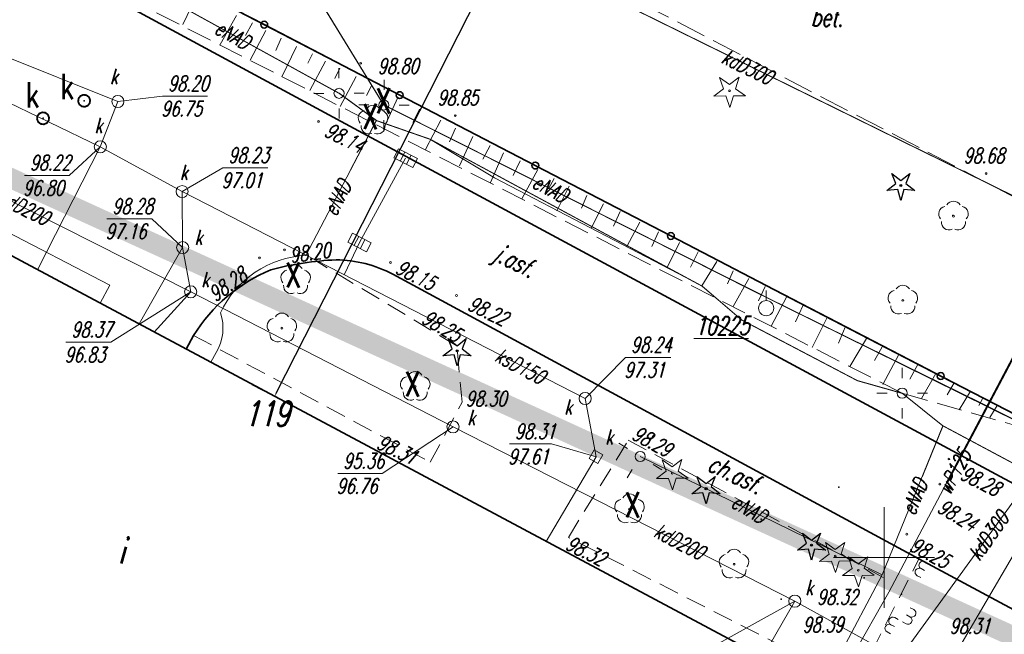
# Model space of a CAD drawing. Header units: metres. Extents: x 7501691 to 7504871, y 5814048 to 5814963.
# Tile 37 of 89: x 7503157 to 7503206, y 5814446 to 5814477. Entities that reach past the tile are written whole.
import ezdxf
from ezdxf.enums import TextEntityAlignment as Align

# ---------------------------------------------------------------- set-up
doc = ezdxf.new("R2010")
doc.units = ezdxf.units.M
doc.header["$MEASUREMENT"] = 0
for name, pattern in [('1', [0]), ('11', [3, 2.5, -0.5]), ('BUD', [0]), ('KOC', [1.5, 1, -0.5]), ('KOJ', [0]), ('KOU', [2, 1.5, -0.5]), ('PRZER1-1', [1, 0.5, -0.5]), ('UEB', [0]), ('UPE', [0]), ('UPK', [0]), ('UPW', [0]), ('WSD', [1.75, 1.25, -0.5]), ('WSQ', [1.75, 1.25, -0.5])]:
    doc.linetypes.add(name, pattern=pattern)
doc.layers.get('0').update_dxf_attribs({"linetype": 'CONTINUOUS'})
doc.layers.get('Defpoints').update_dxf_attribs({"linetype": 'CONTINUOUS'})
for name, color, linetype in [('0_TXT', 7, 'CONTINUOUS'), ('0_XREF_MAPA', 7, 'CONTINUOUS'), ('pomiar_18_12_2024', 7, 'CONTINUOUS')]:
    doc.layers.add(name, color=color, linetype=linetype)
for name, color, linetype, lineweight in [('1_ view 1', 7, 'CONTINUOUS', 15), ('EADTD_T_0', 7, 'CONTINUOUS', 20), ('EBUOA_T_1', 7, 'CONTINUOUS', 20), ('EBUPP_L_1', 7, 'BUD', 35), ('KRZYZE_L_0', 7, '1', 18), ('MG_KANALIZACJA', 251, 'CONTINUOUS', 13), ('SDROK_T_0', 7, 'CONTINUOUS', 18), ('SDROK_T_1', 7, 'CONTINUOUS', 18), ('SDRPK_L_0', 7, 'KOJ', 35), ('SDRPK_L_1', 7, '11', 15), ('SDRPK_L_2', 7, 'KOC', 18), ('SDRPK_L_5', 7, '11', 18), ('SZNPS_T_0', 7, 'CONTINUOUS', 18), ('SZNPS_T_3', 7, 'CONTINUOUS', 18), ('SZOPO_L_0', 7, 'CONTINUOUS', 35), ('SZOPO_L_5', 3, 'CONTINUOUS', 18), ('SZZPZ_T_0', 3, 'CONTINUOUS', 18), ('UEEOO_T_0', 1, 'CONTINUOUS', 15), ('UEEPA_T_3', 1, 'CONTINUOUS', 18), ('UEEPON_L_1', 1, 'UEB', 15), ('UKKOA_T_0', 3, 'CONTINUOUS', 15), ('UKKOA_T_2', 34, 'CONTINUOUS', 15), ('UKKOC_T_0', 3, 'CONTINUOUS', 15), ('UKKOC_T_2', 34, 'CONTINUOUS', 15), ('UKKOO_T_0', 3, 'CONTINUOUS', 15), ('UKKOO_T_2', 34, 'CONTINUOUS', 15), ('UKKPA_T_1', 7, 'CONTINUOUS', 18), ('UKKPA_T_5', 7, 'CONTINUOUS', 18), ('UKKPOD_L_1', 3, 'UPK', 18), ('UKKPOR_L_1', 34, 'UPK', 18), ('UWWOO_T_0', 150, 'CONTINUOUS', 15), ('UWWPO_L_0', 150, 'UPW', 15), ('WUKOS_T_1', 7, 'CONTINUOUS', 15), ('WUKPS_L_6', 7, 'WSQ', 18), ('WWRPH_T_0', 7, 'CONTINUOUS', 15), ('WWRPH_T_1', 7, 'CONTINUOUS', 18)]:
    doc.layers.add(name, color=color, linetype=linetype, lineweight=lineweight)
doc.styles.add('ARIAL', font='arial.ttf', dxfattribs={"width": 0.8})
doc.styles.get("Standard").update_dxf_attribs({"font": 'Simplex.SHX', "width": 0.75})
doc.styles.add('STYL_ARIAL', font='simplex', dxfattribs={"width": 0.75, "oblique": 0.1})
doc.linetypes.add('FENCELINE1', pattern='A,6.35,-2.54,[133,ltypeshp.shx,S=2.54,R=0,X=-2.54,Y=0],-2.54,25.4', length=36.83)
doc.dimstyles.get("Standard").update_dxf_attribs({"dimtxt": 1, "dimasz": 1, "dimexe": 1, "dimexo": 1, "dimgap": 1, "dimtad": 1, "dimtxsty": 'Standard', "dimcen": 2.5, "dimadec": 0, "dimazin": 0, "dimtfac": 1, "dimtmove": 0, "dimatfit": 3, "dimfxl": 1, "dimarcsym": 0})
picture_1 = doc.add_image_def('image1.jpg', size_in_pixel=(4786, 2752))

# ---------------------------------------------------------------- blocks, each defined once
blk = doc.blocks.new('OSM')
at = {"linetype": 'Continuous'}
blk.add_line((0, 0.375), (0, 0.875), dxfattribs=at)
blk.add_circle((0, 0), 0.375, dxfattribs=at)
blk = doc.blocks.new('DLI')
at = {"color": 8, "linetype": 'Continuous', "lineweight": 5}
blk.add_circle((0, 0), 0.045, dxfattribs=at)
for centre, start, end in [((0, 0.375), 30.1401, 149.8599), ((-0.357, 0.116), 102.1445, 221.86), ((0.357, 0.116), 318.14, 77.8555), ((-0.22, -0.303), 174.1482, 293.8542), ((0.22, -0.303), 246.1458, 5.8518)]:
    blk.add_arc(centre, 0.375, start, end, dxfattribs=at)
blk = doc.blocks.new('DIG')
at = {"color": 8, "linetype": 'Continuous', "lineweight": 5}
for p, q in [((-0.3012, 0.09375), (-0.4937, 0.6621)), ((-0.4937, 0.6621), (-0.0039, 0.31545)), ((-0.0039, 0.31545), (0.4771, 0.67415)), ((0.4771, 0.67415), (0.2988, 0.1012)), ((-0.78225, -0.26495), (-0.3012, 0.09375)), ((0.2988, 0.1012), (0.7886, -0.24545)), ((-0.18225, -0.2575), (-0.78225, -0.26495)), ((0.01025, -0.82585), (-0.18225, -0.2575)), ((0.1886, -0.2529), (0.01025, -0.82585)), ((0.7886, -0.24545), (0.1886, -0.2529))]:
    blk.add_line(p, q, dxfattribs=at)
blk.add_circle((0, 0), 0.045, dxfattribs=at)
blk = doc.blocks.new('SLS')
at = {"linetype": 'Continuous'}
blk.add_circle((0, 0), 0.25, dxfattribs=at)
blk = doc.blocks.new('LAT')
at = {"linetype": 'Continuous'}
for p, q in [((0, 0.75), (0, 1.25)), ((-1.25, 0), (-0.75, 0)), ((0.75, 0), (1.25, 0)), ((0, -0.75), (0, -1.25))]:
    blk.add_line(p, q, dxfattribs=at)
blk = doc.blocks.new('WLZ')
at = {"linetype": 'Continuous'}
blk.add_circle((0, 0), 0.3, dxfattribs=at)
blk = doc.blocks.new('KRA')
at = {"linetype": 'Continuous'}
for p, q in [((-0.525, -0.25), (-0.525, 0.25)), ((-0.525, 0.25), (0.525, 0.25)), ((-0.175, -0.25), (-0.175, 0.25)), ((0.175, -0.25), (0.175, 0.25)), ((0.525, 0.25), (0.525, -0.25)), ((0.525, -0.25), (-0.525, -0.25))]:
    blk.add_line(p, q, dxfattribs=at)
blk = doc.blocks.new('WLM')
at = {"linetype": 'Continuous'}
for p, q in [((0.25, 0.25), (-0.25, 0.25)), ((-0.25, 0.25), (-0.25, -0.25)), ((0.25, -0.25), (0.25, 0.25)), ((-0.25, -0.25), (0.25, -0.25))]:
    blk.add_line(p, q, dxfattribs=at)
blk = doc.blocks.new('WSP')
at = {"linetype": 'Continuous'}
blk.add_circle((0, 0), 0.045, dxfattribs=at)
blk = doc.blocks.new('fdsfdsgdgfd')
at = {"layer": 'EBUPP_L_1', "color": 8, "linetype": 'BUD'}
blk.add_line((-52.386, 28.099), (-100.752, 53.956), dxfattribs=at)
at = {"layer": 'KRZYZE_L_0', "color": 8, "linetype": '1'}
for p, q in [((-46.36, 30.53), (-46.36, 35.53)), ((-48.86, 33.03), (-43.86, 33.03))]:
    blk.add_line(p, q, dxfattribs=at)
at = {"layer": 'SDRPK_L_0', "color": 8, "linetype": 'KOJ'}
for p, q in [((-107.478, 73.178), (-73.052, 54.549)), ((-73.052, 54.549), (-40.829, 37.173)), ((-70.717, 47.093), (-44.633, 32.971)), ((-80.583, 44.051), (-80.948, 43.369)), ((-40.829, 37.173), (-21.041, 26.406)), ((-44.633, 32.971), (-27.791, 23.889))]:
    blk.add_line(p, q, dxfattribs=at)
for centre, radius, start, end in [((-72.838, 32.473), 15.344, 92.549, 104.794), ((-73.579, 41.677), 6.125, 62.1446, 89.4554), ((-73.554, 39.669), 8.284, 112.7437, 148.0594)]:
    blk.add_arc(centre, radius, start, end, dxfattribs=at)
at = {"layer": 'SDRPK_L_1', "color": 8, "linetype": 'KOU'}
blk.add_line((-74.345, 68.834), (-37.415, 49.619), dxfattribs=at)
at = {"layer": 'SDRPK_L_2', "color": 8, "linetype": 'KOC'}
for p, q in [((-67.534, 43.54), (-74.492, 47.728)), ((-80.583, 44.051), (-68.855, 37.762)), ((-67.276, 40.74), (-67.534, 43.54)), ((-68.855, 37.762), (-67.276, 40.74)), ((-62.009, 34.033), (-59.038, 38.852)), ((-59.038, 38.852), (-46.399, 32.046))]:
    blk.add_line(p, q, dxfattribs=at)
at = {"layer": 'SDRPK_L_5', "color": 8, "linetype": 'KOC'}
for p, q in [((-51.238, 28.544), (-62.009, 34.033)), ((-59.84, 2.92), (-44.633, 32.971))]:
    blk.add_line(p, q, dxfattribs=at)
at = {"layer": 'SZOPO_L_0', "color": 8}
for p, q in [((-83.74, 62.93), (-77.086, 59.469)), ((-77.086, 59.469), (-70.367, 55.974)), ((-70.367, 55.974), (-63.648, 52.48)), ((-63.648, 52.48), (-56.929, 48.985)), ((-56.929, 48.985), (-50.21, 45.49)), ((-50.21, 45.49), (-43.552, 42.038)), ((-43.552, 42.038), (-37.465, 38.881))]:
    blk.add_line(p, q, dxfattribs=at)
for centre in [(-77.086, 59.469), (-70.367, 55.974), (-63.648, 52.48), (-56.929, 48.985), (-43.552, 42.038)]:
    blk.add_circle(centre, 0.17, dxfattribs=at)
at = {"layer": 'SZOPO_L_5', "color": 8}
for p, q in [((-44.16, 32.74), (-44.336, 32.834)), ((-44.349, 32.387), (-44.526, 32.482)), ((-44.539, 32.035), (-44.715, 32.13)), ((-45.066, 30.546), (-44.89, 30.451)), ((-45.656, 29.955), (-45.831, 30.051)), ((-45.445, 29.841), (-45.268, 29.746)), ((-45.255, 30.193), (-45.079, 30.099)), ((-46.039, 29.253), (-46.214, 29.349)), ((-45.847, 29.604), (-46.023, 29.7))]:
    blk.add_line(p, q, dxfattribs=at)
for centre, start, end in [((-44.431, 32.658), 61.7596, 241.7596), ((-44.62, 32.306), 61.7596, 241.7596), ((-44.985, 30.275), 241.7596, 61.7596), ((-45.927, 29.875), 61.4013, 241.3964), ((-45.174, 29.923), 241.7596, 61.7596), ((-46.119, 29.524), 61.3988, 241.3988)]:
    blk.add_arc(centre, 0.2, start, end, dxfattribs=at)
at = {"layer": 'UEEPON_L_1', "color": 8, "linetype": 'UPE'}
for p, q in [((-71.15, 55.483), (-78.477, 67.444)), ((-80.796, 60.156), (-73.376, 56.063)), ((-104.405, 56.751), (-84.743, 46.546)), ((-73.376, 56.063), (-71.526, 54.713)), ((-71.15, 55.483), (-62.907, 51.339)), ((-71.526, 54.713), (-75.019, 48.02)), ((-71.526, 54.713), (-68.845, 53.778)), ((-68.845, 53.778), (-65.665, 51.866)), ((-65.665, 51.866), (-55.397, 46.506)), ((-62.907, 51.339), (-52.868, 46.27)), ((-85.213, 45.649), (-84.743, 46.546)), ((-55.397, 46.506), (-53.422, 44.823)), ((-52.868, 46.27), (-41.603, 40.722)), ((-53.422, 44.823), (-47.686, 41.81)), ((-79.466, 43.198), (-79.736, 42.72)), ((-47.686, 41.81), (-45.462, 41.187)), ((-43.44, 39.567), (-45.462, 41.187)), ((-41.603, 40.722), (-38.963, 39.393)), ((-46.449, 32.171), (-43.44, 39.567)), ((-43.44, 39.567), (-24.379, 29.376)), ((-58.446, 38.047), (-46.449, 32.171)), ((-46.449, 32.171), (-53.725, 18.47))]:
    blk.add_line(p, q, dxfattribs=at)
for centre, radius, start, end in [((-74.773, 43.076), 4.951, 92.8432, 154.9434), ((-81.442, 44.404), 2.315, 328.6149, 19.3857)]:
    blk.add_arc(centre, radius, start, end, dxfattribs=at)
at = {"layer": 'UKKOC_T_0', "color": 8, "linetype": 'Continuous', "lineweight": 0}
for p, q in [((-67.726, 39.513), (-71.239, 37.203)), ((-73.438, 37.203), (-71.239, 37.203)), ((-50.786, 30.87), (-55.613, 28.187))]:
    blk.add_line(p, q, dxfattribs=at)
at = {"layer": 'UKKOC_T_2', "color": 8, "linetype": 'Continuous', "lineweight": 0}
for p, q in [((-84.335, 55.656), (-82.124, 55.925)), ((-82.124, 55.925), (-79.899, 55.925)), ((-85.208, 53.411), (-86.747, 51.993)), ((-81.155, 51.188), (-79.131, 52.367)), ((-79.131, 52.367), (-76.905, 52.368)), ((-88.973, 51.993), (-86.747, 51.993)), ((-84.885, 49.837), (-82.659, 49.837)), ((-81.127, 48.408), (-82.659, 49.837)), ((-80.728, 46.213), (-84.687, 43.718)), ((-86.912, 43.718), (-84.687, 43.718)), ((-61.176, 40.924), (-59.178, 42.96)), ((-59.178, 42.96), (-56.925, 42.96)), ((-64.929, 38.667), (-62.839, 38.667)), ((-60.635, 38.036), (-62.839, 38.667))]:
    blk.add_line(p, q, dxfattribs=at)
at = {"layer": 'UKKPOD_L_1', "color": 8, "linetype": 'UPK'}
for p, q in [((-31.862, 46.985), (-65.655, 63.641)), ((-99.839, 55.864), (-80.728, 46.213)), ((-70.073, 52.843), (-72.359, 48.665)), ((-72.359, 48.665), (-73.107, 47.085)), ((-31.862, 46.985), (-45.607, 28.015)), ((-43.851, 26.507), (-31.862, 46.985)), ((-80.728, 46.213), (-67.726, 39.513)), ((-67.726, 39.513), (-50.786, 30.87)), ((-52.386, 28.099), (-50.786, 30.87)), ((-50.786, 30.87), (-45.607, 28.015))]:
    blk.add_line(p, q, dxfattribs=at)
at = {"layer": 'UKKPOR_L_1', "color": 8, "linetype": 'UPK'}
for p, q in [((-84.335, 55.656), (-124.135, 71.572)), ((-90.986, 56.195), (-85.208, 53.411)), ((-85.208, 53.411), (-84.335, 55.656)), ((-85.208, 53.411), (-88.324, 47.312)), ((-85.208, 53.411), (-81.155, 51.188)), ((-81.155, 51.188), (-61.176, 40.924)), ((-81.127, 48.408), (-81.155, 51.188)), ((-81.127, 48.408), (-83.289, 44.62)), ((-80.728, 46.213), (-81.127, 48.408)), ((-80.728, 46.213), (-82.54, 44.22)), ((-61.176, 40.924), (-60.635, 38.036)), ((-60.635, 38.036), (-63.108, 33.831))]:
    blk.add_line(p, q, dxfattribs=at)
at = {"layer": 'UWWPO_L_0', "color": 8, "linetype": '1'}
for p, q in [((-39.64, 43.569), (-46.118, 31.309)), ((-46.118, 31.309), (-51.206, 22.429))]:
    blk.add_line(p, q, dxfattribs=at)
at = {"layer": 'WUKPS_L_6', "color": 8, "linetype": 'WSD'}
for p, q in [((-45.462, 41.187), (-86.085, 61.935)), ((-37.476, 38.912), (-45.462, 41.187))]:
    blk.add_line(p, q, dxfattribs=at)
at = {"layer": 'WUKPS_L_6', "color": 8, "linetype": '1'}
for p, q in [((-80.425, 60.924), (-81.113, 59.469)), ((-78.464, 59.924), (-79.269, 58.482)), ((-77.671, 59.56), (-78.009, 58.937)), ((-77.009, 59.184), (-77.775, 57.703)), ((-76.242, 58.794), (-76.515, 58.184)), ((-75.476, 58.392), (-76.216, 56.885)), ((-74.696, 58.015), (-74.917, 57.56)), ((-74.047, 57.664), (-74.826, 56.21)), ((-73.338, 57.311), (-73.581, 56.791)), ((-72.526, 56.897), (-73.313, 55.411)), ((-71.754, 56.467), (-72.022, 55.955)), ((-70.455, 55.85), (-71.17, 54.307)), ((-69.392, 55.282), (-69.725, 54.616)), ((-68.336, 54.73), (-69.083, 53.268)), ((-67.597, 54.34), (-67.906, 53.65)), ((-66.737, 53.918), (-67.402, 52.465)), ((-65.892, 53.472), (-66.25, 52.798)), ((-65.219, 53.107), (-65.86, 51.637)), ((-64.399, 52.717), (-64.748, 51.978)), ((-63.53, 52.279), (-64.317, 50.826)), ((-62.718, 51.841), (-62.994, 51.329)), ((-61.971, 51.459), (-62.58, 50.233)), ((-61.094, 50.988), (-61.354, 50.363)), ((-60.266, 50.583), (-60.875, 49.381)), ((-59.438, 50.193), (-59.779, 49.471)), ((-58.472, 49.666), (-59.105, 48.464)), ((-57.546, 49.195), (-57.871, 48.464)), ((-56.499, 48.667), (-57.107, 47.417)), ((-55.573, 48.197), (-55.955, 47.433)), ((-54.648, 47.718), (-55.397, 46.506)), ((-53.836, 47.263), (-54.128, 46.614)), ((-53.072, 46.874), (-53.843, 45.493)), ((-52.252, 46.484), (-52.577, 45.762)), ((-51.205, 45.957), (-51.952, 44.511)), ((-50.385, 45.526), (-50.75, 44.731)), ((-49.191, 44.902), (-49.922, 43.448)), ((-48.285, 44.454), (-48.622, 43.675)), ((-47.232, 43.896), (-48.05, 42.506)), ((-46.453, 43.493), (-46.842, 42.805)), ((-45.635, 43.104), (-46.414, 41.623)), ((-44.673, 42.649), (-45.089, 41.883)), ((-43.803, 42.156), (-44.504, 40.922)), ((-42.893, 41.701), (-43.231, 41.104)), ((-42.075, 41.286), (-42.633, 40.364)), ((-41.478, 40.909), (-41.672, 40.572)), ((-40.75, 40.572), (-41.114, 39.987))]:
    blk.add_line(p, q, dxfattribs=at)
at = {"layer": 'SZNPS_T_0', "color": 8, "rotation": 0.009142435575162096}
blk.add_blockref('OSM', (-52.202, 45.405), dxfattribs=at)
at = {"layer": 'SZZPZ_T_0', "color": 8, "rotation": 0.009142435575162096}
for name, p in [('DIG', (-54.017, 56.191)), ('DLI', (-71.689, 54.723)), ('DLI', (-42.921, 49.965)), ('DLI', (-75.527, 46.803)), ('DLI', (-45.43, 45.792)), ('DLI', (-76.207, 44.413)), ('DLI', (-69.597, 41.514)), ('DIG', (-56.858, 37.217)), ('DLI', (-58.977, 35.437)), ('DIG', (-48.778, 33.109)), ('DLI', (-53.797, 32.698)), ('DIG', (-47.638, 32.399))]:
    blk.add_blockref(name, p, dxfattribs=at)
at = {"layer": 'UEEPA_T_3', "color": 8}
for name, p, rotation in [('LAT', (-73.376, 56.063), 0.1989670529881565), ('LAT', (-71.15, 55.483), 359.7255132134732), ('SLS', (-73.376, 56.063), 0.009142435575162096), ('SLS', (-71.15, 55.483), 0.009142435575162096), ('LAT', (-45.462, 41.187), 359.9606110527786), ('SLS', (-45.462, 41.187), 0.009142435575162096), ('LAT', (-58.446, 38.047), 58.36160685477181), ('SLS', (-58.446, 38.047), 0.009142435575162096)]:
    blk.add_blockref(name, p, dxfattribs=dict(at, rotation=rotation))
at = {"layer": 'UKKPA_T_1', "color": 8}
for name, p, rotation in [('KRA', (-70.073, 52.843), 333.4441066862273), ('KRA', (-72.359, 48.665), 332.6767998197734), ('WLZ', (-67.726, 39.513), 0.009142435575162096), ('WLZ', (-50.786, 30.87), 0.009142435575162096)]:
    blk.add_blockref(name, p, dxfattribs=dict(at, rotation=rotation))
at = {"layer": 'UKKPA_T_5', "color": 8}
for name, p, rotation in [('WLZ', (-84.335, 55.656), 0.009142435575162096), ('WLZ', (-85.208, 53.411), 0.009142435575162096), ('WLZ', (-81.155, 51.188), 0.009142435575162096), ('WLZ', (-81.127, 48.408), 0.009142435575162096), ('WLZ', (-80.728, 46.213), 0.009142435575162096), ('WLZ', (-61.176, 40.924), 0.009142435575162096), ('WLM', (-60.635, 38.036), 329.2173551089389)]:
    blk.add_blockref(name, p, dxfattribs=dict(at, rotation=rotation))
at = {"layer": 'WWRPH_T_1', "color": 8, "rotation": 0.009142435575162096}
for p in [(-72.299, 57.551), (-74.387, 54.671), (-67.612, 54.955), (-41.305, 52.08), (-76.079, 48.292), (-77.321, 47.896), (-70.829, 47.672), (-67.555, 46.035), (-43.145, 37.921), (-43.597, 36.679), (-45.233, 34.195)]:
    blk.add_blockref('WSP', p, dxfattribs=at)
at = {"layer": 'EADTD_T_0', "color": 8, "lineweight": 13, "oblique": 15, "width": 0.7}
blk.add_text('119', height=1.25, dxfattribs=at).set_placement((-76.962, 39.547), align=Align.CENTER)
at = {"layer": 'EBUOA_T_1', "color": 8, "lineweight": 13, "oblique": 15, "width": 0.7}
blk.add_text('i', height=1.25, rotation=0.0091, dxfattribs=at).set_placement((-84.168, 33.388), align=Align.MIDDLE)
at = {"layer": 'SDROK_T_0', "color": 8, "oblique": 15, "width": 0.7}
for s, rotation, p in [('bet.', 359.5109, (-49.194, 59.832)), ('j.asf.', 333.1222, (-64.704, 47.646))]:
    blk.add_text(s, height=0.9, rotation=rotation, dxfattribs=at).set_placement(p, align=Align.MIDDLE)
at = {"layer": 'SDROK_T_1', "color": 8, "lineweight": 9, "oblique": 15, "width": 0.7}
blk.add_text('ch.asf.', height=0.9, rotation=333.9236, dxfattribs=at).set_placement((-53.712, 37.173), align=Align.MIDDLE)
at = {"layer": 'SZNPS_T_3', "color": 8, "oblique": 15, "width": 0.7}
blk.add_text('%%U10225', height=0.9, rotation=0.0091, dxfattribs=at).set_placement((-55.739, 44.083))
at = {"layer": 'UEEOO_T_0', "color": 8, "lineweight": 9, "oblique": 15, "width": 0.7}
for rotation, p in [(330.8117, (-78.65, 58.964)), (63.1032, (-73.461, 50.868)), (332.3881, (-62.907, 51.339)), (67.5932, (-44.853, 36.033)), (329.5093, (-53.048, 35.448))]:
    blk.add_text('eNAD', height=0.75, rotation=rotation, dxfattribs=at).set_placement(p, align=Align.MIDDLE)
at = {"layer": 'UKKOA_T_0', "color": 8, "lineweight": 9, "oblique": 15, "width": 0.7}
for p in [(-67.008, 39.604), (-50.26, 31.169)]:
    blk.add_text('k', height=0.75, rotation=0.0091, dxfattribs=at).set_placement(p)
at = {"layer": 'UKKOA_T_2', "color": 8, "lineweight": 9, "oblique": 15, "width": 0.7}
for p in [(-84.72, 56.521), (-85.485, 54.093), (-81.261, 51.766), (-80.529, 48.541), (-80.196, 46.446), (-62.205, 40.131), (-60.176, 38.635)]:
    blk.add_text('k', height=0.75, rotation=0.0091, dxfattribs=at).set_placement(p)
at = {"layer": 'UKKOC_T_0', "color": 8, "lineweight": 9, "oblique": 15, "width": 0.7}
for s, p in [('95.36', (-73.17, 38.203)), ('96.76', (-73.505, 36.953)), ('98.31', (-43.115, 30.011))]:
    blk.add_text(s, height=0.75, rotation=0.0091, dxfattribs=at).set_placement(p, align=Align.TOP_LEFT)
at = {"layer": 'UKKOC_T_2', "color": 8, "lineweight": 9, "oblique": 15, "width": 0.7}
for s, p in [('98.20', (-81.857, 56.925)), ('96.75', (-82.191, 55.675)), ('98.23', (-78.863, 53.368)), ('98.22', (-88.705, 52.993)), ('96.80', (-89.04, 51.743)), ('97.01', (-79.198, 52.117)), ('98.28', (-84.617, 50.837)), ('97.16', (-84.952, 49.587)), ('98.37', (-86.645, 44.718)), ('98.24', (-58.91, 43.96)), ('96.83', (-86.979, 43.468)), ('97.31', (-59.245, 42.71)), ('98.31', (-64.661, 39.667)), ('97.61', (-64.996, 38.417))]:
    blk.add_text(s, height=0.75, rotation=0.0091, dxfattribs=at).set_placement(p, align=Align.TOP_LEFT)
at = {"layer": 'UKKOO_T_0', "color": 8, "lineweight": 9, "oblique": 15, "width": 0.7}
for s, rotation, p in [('kdD300', 334.2684, (-53.134, 57.37)), ('kdD200', 333.6965, (-88.989, 50.4)), ('kdD300', 54.9355, (-41.189, 34.099)), ('kdD200', 332.3281, (-56.502, 33.83))]:
    blk.add_text(s, height=0.75, rotation=rotation, dxfattribs=at).set_placement(p, align=Align.MIDDLE)
at = {"layer": 'UKKOO_T_2', "color": 8, "lineweight": 9, "oblique": 15, "width": 0.7}
blk.add_text('ksD150', height=0.75, rotation=332.0469, dxfattribs=at).set_placement((-64.394, 42.535), align=Align.MIDDLE)
at = {"layer": 'UWWOO_T_0', "color": 8, "lineweight": 9, "oblique": 15, "width": 0.7}
blk.add_text('wP125', height=0.75, rotation=62.1507, dxfattribs=at).set_placement((-43.086, 36.085))
at = {"layer": 'WUKOS_T_1', "color": 8, "lineweight": 9, "oblique": 15, "width": 0.7}
for s, rotation, p in [('98.85', 0.0091, (-67.489, 55.848)), ('98.68', 0.0091, (-41.409, 52.976)), ('98.24', 329.324, (-42.721, 35.138))]:
    blk.add_text(s, height=0.75, rotation=rotation, dxfattribs=at).set_placement(p, align=Align.MIDDLE)
for s, rotation, p in [('98.28', 333.5655, (-42.655, 36.95)), ('98.25', 331.6507, (-45.154, 33.418))]:
    blk.add_text(s, height=0.75, rotation=rotation, dxfattribs=at).set_placement(p)
at = {"layer": 'WWRPH_T_0', "color": 8, "lineweight": 9, "oblique": 15, "width": 0.7}
for s, rotation, p in [('98.80', 0.0091, (-70.449, 57.41)), ('98.22', 334.4953, (-65.995, 45.263)), ('98.39', 0.6912, (-49.393, 29.703))]:
    blk.add_text(s, height=0.75, rotation=rotation, dxfattribs=at).set_placement(p, align=Align.MIDDLE)
for s, rotation, p in [('98.14', 333.1082, (-74.166, 53.979)), ('98.20', 7.6942, (-75.764, 47.653)), ('98.15', 333.0892, (-70.646, 47.172)), ('98.28', 35.0997, (-79.506, 45.691)), ('98.25', 329.4832, (-69.346, 44.709)), ('98.30', 0.0091, (-67.105, 40.538)), ('98.29', 331.9608, (-58.928, 38.941)), ('98.31', 334.5547, (-71.575, 38.481)), ('98.32', 333.7113, (-62.216, 33.476)), ('98.32', 0.0091, (-49.689, 30.698))]:
    blk.add_text(s, height=0.75, rotation=rotation, dxfattribs=at).set_placement(p)
blk = doc.blocks.new('gfhgfhgjhgj')
at = {"layer": 'MG_KANALIZACJA', "color": 160, "linetype": 'Continuous', "lineweight": 25, "true_color": 0x003cf0, "const_width": 0.1}
blk.add_lwpolyline([(0, 0), (-2.034, -3.081), (-4.064, -2.001), (-4.674, -2.212), (-11.491, -16.571), (-36.381, -4.786), (-40.019, -11.416), (-41.908, -14.636), (-48.488, -11.818), (-52.105, -18.662)], dxfattribs=at)
blk = doc.blocks.new('OTZG')
at = {"color": 0}
for p, q in [((-0.25, 0.1), (-0.45, 0.6)), ((-0.45, 0.6), (0, 0.25)), ((0, 0.25), (0.45, 0.6)), ((0.45, 0.6), (0.25, 0.1)), ((-0.7, -0.25), (-0.25, 0.1)), ((0.25, 0.1), (0.7, -0.25)), ((-0.15, -0.2), (-0.7, -0.25)), ((0, -0.75), (-0.15, -0.2)), ((0.15, -0.2), (0, -0.75)), ((0.7, -0.25), (0.15, -0.2))]:
    blk.add_line(p, q, dxfattribs=at)
blk.add_circle((0, 0), 0.05, dxfattribs=at)
blk = doc.blocks.new('fdghgf')
at = {"layer": 'pomiar_18_12_2024', "color": 212, "true_color": 0xb300b3, "const_width": 0.09}
for points in [[(-34.714, -53.69), (-34.774, -53.547), (-34.755, -53.392), (-34.661, -53.269), (-34.518, -53.209), (-34.363, -53.228), (-34.24, -53.322), (-34.18, -53.465), (-34.199, -53.62), (-34.293, -53.743), (-34.436, -53.803), (-34.59, -53.784), (-34.714, -53.69)], [(-36.751, -54.56), (-36.811, -54.417), (-36.792, -54.263), (-36.698, -54.139), (-36.555, -54.079), (-36.401, -54.098), (-36.277, -54.192), (-36.217, -54.335), (-36.236, -54.489), (-36.33, -54.613), (-36.473, -54.673), (-36.627, -54.654), (-36.751, -54.56)]]:
    blk.add_lwpolyline(points, dxfattribs=at)
at = {"layer": 'pomiar_18_12_2024', "color": 212, "true_color": 0xb300b3}
for p in [(-34.477, -53.506), (-36.514, -54.376), (6, -57.707), (8.585, -59.199), (-15.992, -65.905), (2.932, -72.682), (-3.654, -72.748), (-0.927, -74.268), (1.578, -75.553), (4.186, -77.17), (6.035, -77.978), (0.077, -78.223)]:
    blk.add_point(p, dxfattribs=at)
for p in [(6, -57.707), (-15.992, -65.905), (-3.654, -72.748), (1.578, -75.553)]:
    blk.add_blockref('OTZG', p, dxfattribs=at)
at = {"layer": 'pomiar_18_12_2024', "color": 212, "true_color": 0xb300b3, "style": 'STYL_ARIAL', "width": 0.75}
for s, p in [('k', (-35.654, -53.796)), ('k', (-37.381, -54.211)), ('X', (-20.044, -54.509)), ('X', (-20.71, -55.285)), ('X', (-24.524, -63.147)), ('X', (-18.607, -68.556)), ('X', (-7.706, -74.555))]:
    blk.add_text(s, height=1.25, dxfattribs=at).set_placement(p, align=Align.BOTTOM_LEFT)
blk = doc.blocks.new('*D1695')
at = {"layer": '0_TXT', "color": 0, "linetype": 'Continuous', "lineweight": -2}
for p, q in [((7503193.028, 5814503.915), (7503191.969, 5814504.453)), ((7503193.002, 5814503.727), (7503181.941, 5814481.934)), ((7503169.873, 5814458.158), (7503180.934, 5814479.951)), ((7503169.735, 5814458.026), (7503168.677, 5814458.563))]:
    blk.add_line(p, q, dxfattribs=at)
at = {"layer": '0_TXT', "color": 0, "linetype": 'Continuous'}
for points in [[(7503193.029, 5814503.713), (7503192.976, 5814503.74), (7503193.084, 5814503.887)], [(7503169.846, 5814458.171), (7503169.899, 5814458.144), (7503169.791, 5814457.997)]]:
    blk.add_solid(points, dxfattribs=at)
at = {"layer": 'Defpoints', "color": 0, "linetype": 'Continuous'}
for p in [(7503193.084, 5814503.887), (7503193.084, 5814503.887), (7503169.791, 5814457.997)]:
    blk.add_point(p, dxfattribs=at)
at = {"layer": '0_TXT', "color": 0, "linetype": 'Continuous', "insert": (7503181.438, 5814480.942), "char_height": 1.5, "attachment_point": 5, "style": 'ARIAL', "bg_fill": 3, "box_fill_scale": 1.25, "bg_fill_color": 256, "bg_fill_true_color": 13158600, "bg_fill_transparency": 0}
blk.add_mtext('\\A1;{\\C12;\\c205;51,46}', dxfattribs=at)

msp = doc.modelspace()

# ---------------------------------------------------------------- linework, layer by layer
at = {"color": 7, "linetype": 'PRZER1-1', "lineweight": 50, "ltscale": 2, "const_width": 1}
msp.add_lwpolyline([(7503162.27208, 5814562.22132), (7503118.80192, 5814486.17118), (7503250.6722, 5814425.83659), (7503279.99397, 5814444.09346), (7503321.78158, 5814422.53233), (7503337.75453, 5814461.85046), (7503162.27208, 5814562.22132)], dxfattribs=at)
at = {"color": 2, "linetype": 'FENCELINE1', "ltscale": 0.1}
msp.add_lwpolyline([(7503329.57038, 5814472.21345), (7503316.52496, 5814472.35983), (7503273.87, 5814493.72), (7503272.71, 5814491.46), (7503269.55, 5814484.86), (7503272.71, 5814491.46), (7503233.87252, 5814510.71898), (7503189.1, 5814532.9), (7503176.4, 5814508.11), (7503162.62, 5814479.9), (7503222.09568, 5814449.00646), (7503245.6, 5814437.12), (7503250.24, 5814446.33), (7503244.11, 5814449.32), (7503248.59, 5814458.52), (7503248.38451, 5814458.6203), (7503252.6, 5814467.3), (7503259, 5814464.12), (7503261.48455, 5814469.16843)], dxfattribs=at)
at = {"layer": '1_ view 1', "color": 24, "linetype": 'Continuous', "lineweight": 25, "true_color": 0x932525, "const_width": 0.05}
for points in [[(7503209.67522, 5814523.95028), (7503204.68405, 5814526.88052), (7503195.39507, 5814531.49345), (7503190.54245, 5814534.97824), (7503184.97702, 5814537.51231), (7503178.95235, 5814540.51172), (7503171.10538, 5814544.41838), (7503162.79444, 5814548.22292), (7503162.11088, 5814547.05656), (7503159.84836, 5814537.56998), (7503157.31318, 5814535.28342), (7503150.12393, 5814524.72442), (7503167.37961, 5814514.9545), (7503176.64466, 5814510.30055), (7503173.1123, 5814512.0749), (7503173.48522, 5814512.76077), (7503169.16362, 5814504.8126), (7503167.7669, 5814505.37768), (7503162.98347, 5814492.4186), (7503175.21009, 5814472.4527), (7503194.48176, 5814462.75203), (7503207.39671, 5814456.36256)], [(7503156.73653, 5814481.07062), (7503163.56847, 5814477.58324), (7503165.56372, 5814477.12633), (7503172.98397, 5814473.03323), (7503174.83389, 5814471.68262), (7503173.51474, 5814469.15499), (7503174.83389, 5814471.68262), (7503177.51507, 5814470.7478), (7503190.96295, 5814463.47584), (7503192.93763, 5814461.79272), (7503198.67427, 5814458.78007), (7503200.91297, 5814458.14507), (7503200.91297, 5814458.14507), (7503200.91297, 5814458.14507), (7503202.91965, 5814456.53652), (7503201.89517, 5814454.01814), (7503202.91965, 5814456.53652), (7503221.9812, 5814446.34588)]]:
    msp.add_lwpolyline(points, dxfattribs=at)
at = {"layer": 'MG_KANALIZACJA', "color": 49, "linetype": 'Continuous', "lineweight": 25, "true_color": 0x454527, "const_width": 0.05}
msp.add_lwpolyline([(7503176.52986, 5814491.83933), (7503180.70548, 5814480.61141), (7503214.49785, 5814463.95454), (7503255.16169, 5814444.34048), (7503266.24933, 5814466.75447)], dxfattribs=at)

# ---------------------------------------------------------------- block references
at = {"linetype": 'Continuous'}
msp.add_blockref('fdsfdsgdgfd', (7503246.36, 5814416.97), dxfattribs=at)
at = {"layer": '1_ view 1', "linetype": 'Continuous'}
msp.add_blockref('gfhgfhgjhgj', (7503255.2078, 5814472.35662), dxfattribs=at)
at = {"layer": 'pomiar_18_12_2024', "linetype": 'Continuous'}
msp.add_blockref('fdghgf', (7503194.82806, 5814526.16801), dxfattribs=at)

# ---------------------------------------------------------------- pictures from other files: only their frames are drawn
at = {"layer": '0_XREF_MAPA', "linetype": 'Continuous'}
image = msp.add_image(picture_1, insert=(7503112.6478, 5814396.74874), size_in_units=(303.911, 174.752), rotation=0.1416106, dxfattribs=at)
image.dxf.flags = 7

# ---------------------------------------------------------------- next in the draw order: dimensions: what is measured, and where the dimension line sits
at = {"layer": '0_TXT', "linetype": 'Continuous'}
dim = msp.add_aligned_dim(p1=(7503169.79117, 5814457.99739), p2=(7503193.08385, 5814503.88717), distance=0, text='{\\C12;\\c205;51,46}', dimstyle='Standard', override={"dimtxt": 1.5, "dimasz": 0.18, "dimexe": 1.25, "dimexo": 0.0625, "dimgap": 0.09, "dimtad": 0, "dimtih": 1, "dimtoh": 1, "dimdec": 4, "dimzin": 0, "dimdsep": 46, "dimtxsty": 'ARIAL', "dimcen": 0.09, "dimtdec": 4, "dimtofl": 0, "dimtfill": 1, "dimtolj": 1, "dimtzin": 0}, dxfattribs=at)
dim.commit()
dim.dimension.update_dxf_attribs({"geometry": '*D1695', "text_midpoint": (7503181.43751, 5814480.94228)})

doc.saveas('drawing.dxf')
